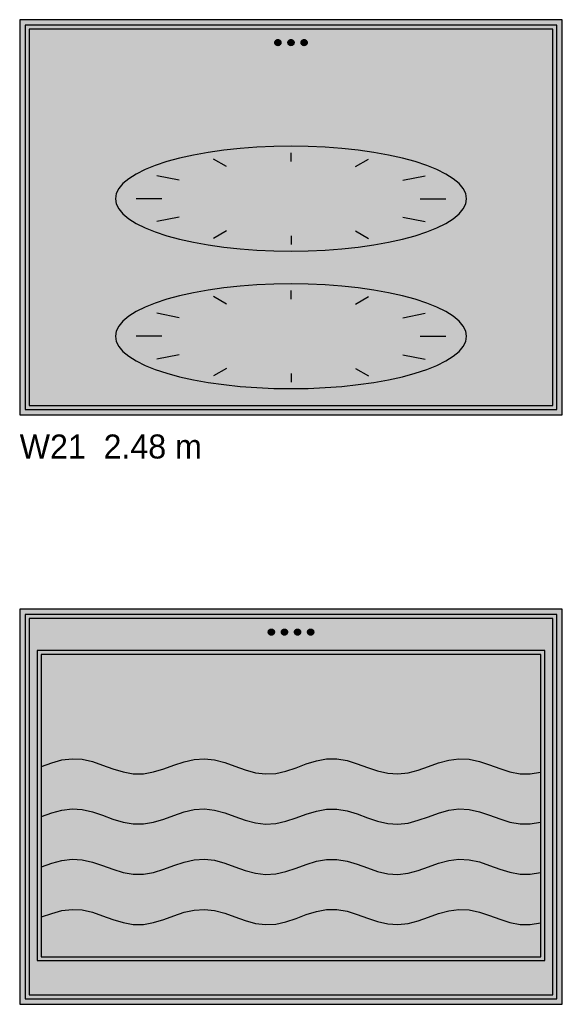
# Model space of a CAD drawing. Header units: metres. Extents: x 0 to 18.5, y -15.3 to 1.8.
# Tile 7 of 17: x 6.4 to 8.9, y -10.8 to -6.3. Entities that reach past the tile are written whole.
import ezdxf

# ---------------------------------------------------------------- set-up
doc = ezdxf.new("R2010")
doc.units = ezdxf.units.M

# ---------------------------------------------------------------- blocks, each defined once
blk = doc.blocks.new('NC_N1_ELEV_W21')
at = {"true_color": 0xf6f5ef}
h = blk.add_hatch(color=256, dxfattribs=at)
h.dxf.hatch_style = 1
h.paths.add_polyline_path([(2.484, 0), (2.484, 1.81), (0, 1.81), (0, 0)])
h = blk.add_hatch(color=256, dxfattribs=at)
h.dxf.hatch_style = 1
h.paths.add_polyline_path([(2.459, 0.025), (2.459, 1.785), (0.025, 1.785), (0.025, 0.025)])
at = {"true_color": 0xa38246}
h = blk.add_hatch(color=256, dxfattribs=at)
h.dxf.hatch_style = 1
h.paths.add_polyline_path([(1.196, 1.705), (1.1959, 1.7036), (1.1957, 1.7023), (1.1954, 1.7009), (1.1949, 1.6996), (1.1943, 1.6984), (1.1936, 1.6972), (1.1928, 1.6961), (1.1919, 1.6951), (1.1909, 1.6942), (1.1898, 1.6934), (1.1886, 1.6927), (1.1874, 1.6921), (1.1861, 1.6916), (1.1847, 1.6913), (1.1834, 1.6911), (1.182, 1.691), (1.1806, 1.6911), (1.1793, 1.6913), (1.1779, 1.6916), (1.1766, 1.6921), (1.1754, 1.6927), (1.1742, 1.6934), (1.1731, 1.6942), (1.1721, 1.6951), (1.1712, 1.6961), (1.1704, 1.6972), (1.1697, 1.6984), (1.1691, 1.6996), (1.1686, 1.7009), (1.1683, 1.7023), (1.1681, 1.7036), (1.168, 1.705), (1.1681, 1.7064), (1.1683, 1.7077), (1.1686, 1.7091), (1.1691, 1.7104), (1.1697, 1.7116), (1.1704, 1.7128), (1.1712, 1.7139), (1.1721, 1.7149), (1.1731, 1.7158), (1.1742, 1.7166), (1.1754, 1.7173), (1.1766, 1.7179), (1.1779, 1.7184), (1.1793, 1.7187), (1.1806, 1.7189), (1.182, 1.719), (1.1834, 1.7189), (1.1847, 1.7187), (1.1861, 1.7184), (1.1874, 1.7179), (1.1886, 1.7173), (1.1898, 1.7166), (1.1909, 1.7158), (1.1919, 1.7149), (1.1928, 1.7139), (1.1936, 1.7128), (1.1943, 1.7116), (1.1949, 1.7104), (1.1954, 1.7091), (1.1957, 1.7077), (1.1959, 1.7064)])
h = blk.add_hatch(color=256, dxfattribs=at)
h.dxf.hatch_style = 1
h.paths.add_polyline_path([(1.256, 1.705), (1.2559, 1.7036), (1.2557, 1.7023), (1.2554, 1.7009), (1.2549, 1.6996), (1.2543, 1.6984), (1.2536, 1.6972), (1.2528, 1.6961), (1.2519, 1.6951), (1.2509, 1.6942), (1.2498, 1.6934), (1.2486, 1.6927), (1.2474, 1.6921), (1.2461, 1.6916), (1.2447, 1.6913), (1.2434, 1.6911), (1.242, 1.691), (1.2406, 1.6911), (1.2393, 1.6913), (1.2379, 1.6916), (1.2366, 1.6921), (1.2354, 1.6927), (1.2342, 1.6934), (1.2331, 1.6942), (1.2321, 1.6951), (1.2312, 1.6961), (1.2304, 1.6972), (1.2297, 1.6984), (1.2291, 1.6996), (1.2286, 1.7009), (1.2283, 1.7023), (1.2281, 1.7036), (1.228, 1.705), (1.2281, 1.7064), (1.2283, 1.7077), (1.2286, 1.7091), (1.2291, 1.7104), (1.2297, 1.7116), (1.2304, 1.7128), (1.2312, 1.7139), (1.2321, 1.7149), (1.2331, 1.7158), (1.2342, 1.7166), (1.2354, 1.7173), (1.2366, 1.7179), (1.2379, 1.7184), (1.2393, 1.7187), (1.2406, 1.7189), (1.242, 1.719), (1.2434, 1.7189), (1.2447, 1.7187), (1.2461, 1.7184), (1.2474, 1.7179), (1.2486, 1.7173), (1.2498, 1.7166), (1.2509, 1.7158), (1.2519, 1.7149), (1.2528, 1.7139), (1.2536, 1.7128), (1.2543, 1.7116), (1.2549, 1.7104), (1.2554, 1.7091), (1.2557, 1.7077), (1.2559, 1.7064)])
h = blk.add_hatch(color=256, dxfattribs=at)
h.dxf.hatch_style = 1
h.paths.add_polyline_path([(1.316, 1.705), (1.3159, 1.7036), (1.3157, 1.7023), (1.3154, 1.7009), (1.3149, 1.6996), (1.3143, 1.6984), (1.3136, 1.6972), (1.3128, 1.6961), (1.3119, 1.6951), (1.3109, 1.6942), (1.3098, 1.6934), (1.3086, 1.6927), (1.3074, 1.6921), (1.3061, 1.6916), (1.3047, 1.6913), (1.3034, 1.6911), (1.302, 1.691), (1.3006, 1.6911), (1.2993, 1.6913), (1.2979, 1.6916), (1.2966, 1.6921), (1.2954, 1.6927), (1.2942, 1.6934), (1.2931, 1.6942), (1.2921, 1.6951), (1.2912, 1.6961), (1.2904, 1.6972), (1.2897, 1.6984), (1.2891, 1.6996), (1.2886, 1.7009), (1.2883, 1.7023), (1.2881, 1.7036), (1.288, 1.705), (1.2881, 1.7064), (1.2883, 1.7077), (1.2886, 1.7091), (1.2891, 1.7104), (1.2897, 1.7116), (1.2904, 1.7128), (1.2912, 1.7139), (1.2921, 1.7149), (1.2931, 1.7158), (1.2942, 1.7166), (1.2954, 1.7173), (1.2966, 1.7179), (1.2979, 1.7184), (1.2993, 1.7187), (1.3006, 1.7189), (1.302, 1.719), (1.3034, 1.7189), (1.3047, 1.7187), (1.3061, 1.7184), (1.3074, 1.7179), (1.3086, 1.7173), (1.3098, 1.7166), (1.3109, 1.7158), (1.3119, 1.7149), (1.3128, 1.7139), (1.3136, 1.7128), (1.3143, 1.7116), (1.3149, 1.7104), (1.3154, 1.7091), (1.3157, 1.7077), (1.3159, 1.7064)])
at = {"true_color": 0xdde0e6}
h = blk.add_hatch(color=256, dxfattribs=at)
h.dxf.hatch_style = 1
h.paths.add_polyline_path([(2.0458, 0.99), (2.0419, 1.0135), (2.0303, 1.0368), (2.0112, 1.0597), (1.9846, 1.0818), (1.9509, 1.1031), (1.9103, 1.1233), (1.8633, 1.1423), (1.8103, 1.1597), (1.7519, 1.1755), (1.6885, 1.1896), (1.6209, 1.2017), (1.5496, 1.2117), (1.4753, 1.2197), (1.3988, 1.2254), (1.3208, 1.2288), (1.242, 1.23), (1.1632, 1.2288), (1.0852, 1.2254), (1.0087, 1.2197), (0.9344, 1.2117), (0.8631, 1.2017), (0.7955, 1.1896), (0.7321, 1.1755), (0.6737, 1.1597), (0.6207, 1.1423), (0.5737, 1.1233), (0.5331, 1.1031), (0.4994, 1.0818), (0.4728, 1.0597), (0.4537, 1.0368), (0.4421, 1.0135), (0.4382, 0.99), (0.4421, 0.9665), (0.4537, 0.9432), (0.4728, 0.9203), (0.4994, 0.8982), (0.5331, 0.8769), (0.5737, 0.8567), (0.6207, 0.8377), (0.6737, 0.8203), (0.7321, 0.8045), (0.7955, 0.7904), (0.8631, 0.7783), (0.9344, 0.7683), (1.0087, 0.7603), (1.0852, 0.7546), (1.1632, 0.7512), (1.242, 0.75), (1.3208, 0.7512), (1.3988, 0.7546), (1.4753, 0.7603), (1.5496, 0.7683), (1.6209, 0.7783), (1.6885, 0.7904), (1.7519, 0.8045), (1.8103, 0.8203), (1.8633, 0.8377), (1.9103, 0.8567), (1.9509, 0.8769), (1.9846, 0.8982), (2.0112, 0.9203), (2.0303, 0.9432), (2.0419, 0.9665)])
at = {"true_color": 0xd4e0e6}
h = blk.add_hatch(color=256, dxfattribs=at)
h.dxf.hatch_style = 1
h.paths.add_polyline_path([(2.0458, 0.36), (2.0419, 0.3835), (2.0303, 0.4068), (2.0112, 0.4297), (1.9846, 0.4518), (1.9509, 0.4731), (1.9103, 0.4933), (1.8633, 0.5123), (1.8103, 0.5297), (1.7519, 0.5455), (1.6885, 0.5596), (1.6209, 0.5717), (1.5496, 0.5817), (1.4753, 0.5897), (1.3988, 0.5954), (1.3208, 0.5988), (1.242, 0.6), (1.1632, 0.5988), (1.0852, 0.5954), (1.0087, 0.5897), (0.9344, 0.5817), (0.8631, 0.5717), (0.7955, 0.5596), (0.7321, 0.5455), (0.6737, 0.5297), (0.6207, 0.5123), (0.5737, 0.4933), (0.5331, 0.4731), (0.4994, 0.4518), (0.4728, 0.4297), (0.4537, 0.4068), (0.4421, 0.3835), (0.4382, 0.36), (0.4421, 0.3365), (0.4537, 0.3132), (0.4728, 0.2903), (0.4994, 0.2682), (0.5331, 0.2469), (0.5737, 0.2267), (0.6207, 0.2077), (0.6737, 0.1903), (0.7321, 0.1745), (0.7955, 0.1604), (0.8631, 0.1483), (0.9344, 0.1383), (1.0087, 0.1303), (1.0852, 0.1246), (1.1632, 0.1212), (1.242, 0.12), (1.3208, 0.1212), (1.3988, 0.1246), (1.4753, 0.1303), (1.5496, 0.1383), (1.6209, 0.1483), (1.6885, 0.1604), (1.7519, 0.1745), (1.8103, 0.1903), (1.8633, 0.2077), (1.9103, 0.2267), (1.9509, 0.2469), (1.9846, 0.2682), (2.0112, 0.2903), (2.0303, 0.3132), (2.0419, 0.3365)])
at = {"color": 0, "linetype": 'CONTINUOUS', "lineweight": -2, "true_color": 0xa38246}
for points in [[(2.484, 0), (2.484, 1.81), (0, 1.81), (0, 0)], [(2.459, 0.025), (2.459, 1.785), (0.025, 1.785), (0.025, 0.025)], [(2.441, 0.043), (2.441, 1.767), (0.043, 1.767), (0.043, 0.043)], [(2.0458, 0.99), (2.0419, 1.0135), (2.0303, 1.0368), (2.0112, 1.0597), (1.9846, 1.0818), (1.9509, 1.1031), (1.9103, 1.1233), (1.8633, 1.1423), (1.8103, 1.1597), (1.7519, 1.1755), (1.6885, 1.1896), (1.6209, 1.2017), (1.5496, 1.2117), (1.4753, 1.2197), (1.3988, 1.2254), (1.3208, 1.2288), (1.242, 1.23), (1.1632, 1.2288), (1.0852, 1.2254), (1.0087, 1.2197), (0.9344, 1.2117), (0.8631, 1.2017), (0.7955, 1.1896), (0.7321, 1.1755), (0.6737, 1.1597), (0.6207, 1.1423), (0.5737, 1.1233), (0.5331, 1.1031), (0.4994, 1.0818), (0.4728, 1.0597), (0.4537, 1.0368), (0.4421, 1.0135), (0.4382, 0.99), (0.4421, 0.9665), (0.4537, 0.9432), (0.4728, 0.9203), (0.4994, 0.8982), (0.5331, 0.8769), (0.5737, 0.8567), (0.6207, 0.8377), (0.6737, 0.8203), (0.7321, 0.8045), (0.7955, 0.7904), (0.8631, 0.7783), (0.9344, 0.7683), (1.0087, 0.7603), (1.0852, 0.7546), (1.1632, 0.7512), (1.242, 0.75), (1.3208, 0.7512), (1.3988, 0.7546), (1.4753, 0.7603), (1.5496, 0.7683), (1.6209, 0.7783), (1.6885, 0.7904), (1.7519, 0.8045), (1.8103, 0.8203), (1.8633, 0.8377), (1.9103, 0.8567), (1.9509, 0.8769), (1.9846, 0.8982), (2.0112, 0.9203), (2.0303, 0.9432), (2.0419, 0.9665)], [(2.0458, 0.36), (2.0419, 0.3835), (2.0303, 0.4068), (2.0112, 0.4297), (1.9846, 0.4518), (1.9509, 0.4731), (1.9103, 0.4933), (1.8633, 0.5123), (1.8103, 0.5297), (1.7519, 0.5455), (1.6885, 0.5596), (1.6209, 0.5717), (1.5496, 0.5817), (1.4753, 0.5897), (1.3988, 0.5954), (1.3208, 0.5988), (1.242, 0.6), (1.1632, 0.5988), (1.0852, 0.5954), (1.0087, 0.5897), (0.9344, 0.5817), (0.8631, 0.5717), (0.7955, 0.5596), (0.7321, 0.5455), (0.6737, 0.5297), (0.6207, 0.5123), (0.5737, 0.4933), (0.5331, 0.4731), (0.4994, 0.4518), (0.4728, 0.4297), (0.4537, 0.4068), (0.4421, 0.3835), (0.4382, 0.36), (0.4421, 0.3365), (0.4537, 0.3132), (0.4728, 0.2903), (0.4994, 0.2682), (0.5331, 0.2469), (0.5737, 0.2267), (0.6207, 0.2077), (0.6737, 0.1903), (0.7321, 0.1745), (0.7955, 0.1604), (0.8631, 0.1483), (0.9344, 0.1383), (1.0087, 0.1303), (1.0852, 0.1246), (1.1632, 0.1212), (1.242, 0.12), (1.3208, 0.1212), (1.3988, 0.1246), (1.4753, 0.1303), (1.5496, 0.1383), (1.6209, 0.1483), (1.6885, 0.1604), (1.7519, 0.1745), (1.8103, 0.1903), (1.8633, 0.2077), (1.9103, 0.2267), (1.9509, 0.2469), (1.9846, 0.2682), (2.0112, 0.2903), (2.0303, 0.3132), (2.0419, 0.3365)]]:
    blk.add_lwpolyline(points, close=True, dxfattribs=at)
at = {"color": 0, "linetype": 'CONTINUOUS', "lineweight": -2}
for points in [[(1.196, 1.705), (1.1959, 1.7036), (1.1957, 1.7023), (1.1954, 1.7009), (1.1949, 1.6996), (1.1943, 1.6984), (1.1936, 1.6972), (1.1928, 1.6961), (1.1919, 1.6951), (1.1909, 1.6942), (1.1898, 1.6934), (1.1886, 1.6927), (1.1874, 1.6921), (1.1861, 1.6916), (1.1847, 1.6913), (1.1834, 1.6911), (1.182, 1.691), (1.1806, 1.6911), (1.1793, 1.6913), (1.1779, 1.6916), (1.1766, 1.6921), (1.1754, 1.6927), (1.1742, 1.6934), (1.1731, 1.6942), (1.1721, 1.6951), (1.1712, 1.6961), (1.1704, 1.6972), (1.1697, 1.6984), (1.1691, 1.6996), (1.1686, 1.7009), (1.1683, 1.7023), (1.1681, 1.7036), (1.168, 1.705), (1.1681, 1.7064), (1.1683, 1.7077), (1.1686, 1.7091), (1.1691, 1.7104), (1.1697, 1.7116), (1.1704, 1.7128), (1.1712, 1.7139), (1.1721, 1.7149), (1.1731, 1.7158), (1.1742, 1.7166), (1.1754, 1.7173), (1.1766, 1.7179), (1.1779, 1.7184), (1.1793, 1.7187), (1.1806, 1.7189), (1.182, 1.719), (1.1834, 1.7189), (1.1847, 1.7187), (1.1861, 1.7184), (1.1874, 1.7179), (1.1886, 1.7173), (1.1898, 1.7166), (1.1909, 1.7158), (1.1919, 1.7149), (1.1928, 1.7139), (1.1936, 1.7128), (1.1943, 1.7116), (1.1949, 1.7104), (1.1954, 1.7091), (1.1957, 1.7077), (1.1959, 1.7064)], [(1.256, 1.705), (1.2559, 1.7036), (1.2557, 1.7023), (1.2554, 1.7009), (1.2549, 1.6996), (1.2543, 1.6984), (1.2536, 1.6972), (1.2528, 1.6961), (1.2519, 1.6951), (1.2509, 1.6942), (1.2498, 1.6934), (1.2486, 1.6927), (1.2474, 1.6921), (1.2461, 1.6916), (1.2447, 1.6913), (1.2434, 1.6911), (1.242, 1.691), (1.2406, 1.6911), (1.2393, 1.6913), (1.2379, 1.6916), (1.2366, 1.6921), (1.2354, 1.6927), (1.2342, 1.6934), (1.2331, 1.6942), (1.2321, 1.6951), (1.2312, 1.6961), (1.2304, 1.6972), (1.2297, 1.6984), (1.2291, 1.6996), (1.2286, 1.7009), (1.2283, 1.7023), (1.2281, 1.7036), (1.228, 1.705), (1.2281, 1.7064), (1.2283, 1.7077), (1.2286, 1.7091), (1.2291, 1.7104), (1.2297, 1.7116), (1.2304, 1.7128), (1.2312, 1.7139), (1.2321, 1.7149), (1.2331, 1.7158), (1.2342, 1.7166), (1.2354, 1.7173), (1.2366, 1.7179), (1.2379, 1.7184), (1.2393, 1.7187), (1.2406, 1.7189), (1.242, 1.719), (1.2434, 1.7189), (1.2447, 1.7187), (1.2461, 1.7184), (1.2474, 1.7179), (1.2486, 1.7173), (1.2498, 1.7166), (1.2509, 1.7158), (1.2519, 1.7149), (1.2528, 1.7139), (1.2536, 1.7128), (1.2543, 1.7116), (1.2549, 1.7104), (1.2554, 1.7091), (1.2557, 1.7077), (1.2559, 1.7064)], [(1.316, 1.705), (1.3159, 1.7036), (1.3157, 1.7023), (1.3154, 1.7009), (1.3149, 1.6996), (1.3143, 1.6984), (1.3136, 1.6972), (1.3128, 1.6961), (1.3119, 1.6951), (1.3109, 1.6942), (1.3098, 1.6934), (1.3086, 1.6927), (1.3074, 1.6921), (1.3061, 1.6916), (1.3047, 1.6913), (1.3034, 1.6911), (1.302, 1.691), (1.3006, 1.6911), (1.2993, 1.6913), (1.2979, 1.6916), (1.2966, 1.6921), (1.2954, 1.6927), (1.2942, 1.6934), (1.2931, 1.6942), (1.2921, 1.6951), (1.2912, 1.6961), (1.2904, 1.6972), (1.2897, 1.6984), (1.2891, 1.6996), (1.2886, 1.7009), (1.2883, 1.7023), (1.2881, 1.7036), (1.288, 1.705), (1.2881, 1.7064), (1.2883, 1.7077), (1.2886, 1.7091), (1.2891, 1.7104), (1.2897, 1.7116), (1.2904, 1.7128), (1.2912, 1.7139), (1.2921, 1.7149), (1.2931, 1.7158), (1.2942, 1.7166), (1.2954, 1.7173), (1.2966, 1.7179), (1.2979, 1.7184), (1.2993, 1.7187), (1.3006, 1.7189), (1.302, 1.719), (1.3034, 1.7189), (1.3047, 1.7187), (1.3061, 1.7184), (1.3074, 1.7179), (1.3086, 1.7173), (1.3098, 1.7166), (1.3109, 1.7158), (1.3119, 1.7149), (1.3128, 1.7139), (1.3136, 1.7128), (1.3143, 1.7116), (1.3149, 1.7104), (1.3154, 1.7091), (1.3157, 1.7077), (1.3159, 1.7064)]]:
    blk.add_lwpolyline(points, close=True, dxfattribs=at)
at = {"color": 0, "linetype": 'CONTINUOUS', "lineweight": -2, "true_color": 0xa38246}
for points in [[(1.242, 1.16), (1.242, 1.2)], [(0.9465, 1.1372), (0.8874, 1.1719)], [(1.5375, 1.1372), (1.5966, 1.1719)], [(0.7302, 1.075), (0.6278, 1.095)], [(1.7538, 1.075), (1.8562, 1.095)], [(0.651, 0.99), (0.5328, 0.99)], [(1.833, 0.99), (1.9512, 0.99)], [(1.833, 0.99), (1.9512, 0.99)], [(0.7302, 0.905), (0.6278, 0.885)], [(1.7538, 0.905), (1.8562, 0.885)], [(0.9465, 0.8428), (0.8874, 0.8081)], [(1.242, 0.82), (1.242, 0.78)], [(1.5375, 0.8428), (1.5966, 0.8081)], [(0.9465, 0.5072), (0.8874, 0.5419)], [(1.242, 0.53), (1.242, 0.57)], [(1.5375, 0.5072), (1.5966, 0.5419)], [(0.7302, 0.445), (0.6278, 0.465)], [(1.7538, 0.445), (1.8562, 0.465)], [(0.651, 0.36), (0.5328, 0.36)], [(1.833, 0.36), (1.9512, 0.36)], [(1.833, 0.36), (1.9512, 0.36)], [(0.7302, 0.275), (0.6278, 0.255)], [(1.7538, 0.275), (1.8562, 0.255)], [(0.9465, 0.2128), (0.8874, 0.1781)], [(1.242, 0.19), (1.242, 0.15)], [(1.5375, 0.2128), (1.5966, 0.1781)]]:
    blk.add_lwpolyline(points, dxfattribs=at)
blk = doc.blocks.new('NC_N1_ELEV_W27')
at = {"true_color": 0xf6f5ef}
h = blk.add_hatch(color=256, dxfattribs=at)
h.dxf.hatch_style = 1
h.paths.add_polyline_path([(2.484, 0), (2.484, 1.81), (0, 1.81), (0, 0)])
h = blk.add_hatch(color=256, dxfattribs=at)
h.dxf.hatch_style = 1
h.paths.add_polyline_path([(2.459, 0.025), (2.459, 1.785), (0.025, 1.785), (0.025, 0.025)])
at = {"true_color": 0xa38246}
h = blk.add_hatch(color=256, dxfattribs=at)
h.dxf.hatch_style = 1
h.paths.add_polyline_path([(1.166, 1.705), (1.1659, 1.7036), (1.1657, 1.7023), (1.1654, 1.7009), (1.1649, 1.6996), (1.1643, 1.6984), (1.1636, 1.6972), (1.1628, 1.6961), (1.1619, 1.6951), (1.1609, 1.6942), (1.1598, 1.6934), (1.1586, 1.6927), (1.1574, 1.6921), (1.1561, 1.6916), (1.1547, 1.6913), (1.1534, 1.6911), (1.152, 1.691), (1.1506, 1.6911), (1.1493, 1.6913), (1.1479, 1.6916), (1.1466, 1.6921), (1.1454, 1.6927), (1.1442, 1.6934), (1.1431, 1.6942), (1.1421, 1.6951), (1.1412, 1.6961), (1.1404, 1.6972), (1.1397, 1.6984), (1.1391, 1.6996), (1.1386, 1.7009), (1.1383, 1.7023), (1.1381, 1.7036), (1.138, 1.705), (1.1381, 1.7064), (1.1383, 1.7077), (1.1386, 1.7091), (1.1391, 1.7104), (1.1397, 1.7116), (1.1404, 1.7128), (1.1412, 1.7139), (1.1421, 1.7149), (1.1431, 1.7158), (1.1442, 1.7166), (1.1454, 1.7173), (1.1466, 1.7179), (1.1479, 1.7184), (1.1493, 1.7187), (1.1506, 1.7189), (1.152, 1.719), (1.1534, 1.7189), (1.1547, 1.7187), (1.1561, 1.7184), (1.1574, 1.7179), (1.1586, 1.7173), (1.1598, 1.7166), (1.1609, 1.7158), (1.1619, 1.7149), (1.1628, 1.7139), (1.1636, 1.7128), (1.1643, 1.7116), (1.1649, 1.7104), (1.1654, 1.7091), (1.1657, 1.7077), (1.1659, 1.7064)])
h = blk.add_hatch(color=256, dxfattribs=at)
h.dxf.hatch_style = 1
h.paths.add_polyline_path([(1.226, 1.705), (1.2259, 1.7036), (1.2257, 1.7023), (1.2254, 1.7009), (1.2249, 1.6996), (1.2243, 1.6984), (1.2236, 1.6972), (1.2228, 1.6961), (1.2219, 1.6951), (1.2209, 1.6942), (1.2198, 1.6934), (1.2186, 1.6927), (1.2174, 1.6921), (1.2161, 1.6916), (1.2147, 1.6913), (1.2134, 1.6911), (1.212, 1.691), (1.2106, 1.6911), (1.2093, 1.6913), (1.2079, 1.6916), (1.2066, 1.6921), (1.2054, 1.6927), (1.2042, 1.6934), (1.2031, 1.6942), (1.2021, 1.6951), (1.2012, 1.6961), (1.2004, 1.6972), (1.1997, 1.6984), (1.1991, 1.6996), (1.1986, 1.7009), (1.1983, 1.7023), (1.1981, 1.7036), (1.198, 1.705), (1.1981, 1.7064), (1.1983, 1.7077), (1.1986, 1.7091), (1.1991, 1.7104), (1.1997, 1.7116), (1.2004, 1.7128), (1.2012, 1.7139), (1.2021, 1.7149), (1.2031, 1.7158), (1.2042, 1.7166), (1.2054, 1.7173), (1.2066, 1.7179), (1.2079, 1.7184), (1.2093, 1.7187), (1.2106, 1.7189), (1.212, 1.719), (1.2134, 1.7189), (1.2147, 1.7187), (1.2161, 1.7184), (1.2174, 1.7179), (1.2186, 1.7173), (1.2198, 1.7166), (1.2209, 1.7158), (1.2219, 1.7149), (1.2228, 1.7139), (1.2236, 1.7128), (1.2243, 1.7116), (1.2249, 1.7104), (1.2254, 1.7091), (1.2257, 1.7077), (1.2259, 1.7064)])
h = blk.add_hatch(color=256, dxfattribs=at)
h.dxf.hatch_style = 1
h.paths.add_polyline_path([(1.286, 1.705), (1.2859, 1.7036), (1.2857, 1.7023), (1.2854, 1.7009), (1.2849, 1.6996), (1.2843, 1.6984), (1.2836, 1.6972), (1.2828, 1.6961), (1.2819, 1.6951), (1.2809, 1.6942), (1.2798, 1.6934), (1.2786, 1.6927), (1.2774, 1.6921), (1.2761, 1.6916), (1.2747, 1.6913), (1.2734, 1.6911), (1.272, 1.691), (1.2706, 1.6911), (1.2693, 1.6913), (1.2679, 1.6916), (1.2666, 1.6921), (1.2654, 1.6927), (1.2642, 1.6934), (1.2631, 1.6942), (1.2621, 1.6951), (1.2612, 1.6961), (1.2604, 1.6972), (1.2597, 1.6984), (1.2591, 1.6996), (1.2586, 1.7009), (1.2583, 1.7023), (1.2581, 1.7036), (1.258, 1.705), (1.2581, 1.7064), (1.2583, 1.7077), (1.2586, 1.7091), (1.2591, 1.7104), (1.2597, 1.7116), (1.2604, 1.7128), (1.2612, 1.7139), (1.2621, 1.7149), (1.2631, 1.7158), (1.2642, 1.7166), (1.2654, 1.7173), (1.2666, 1.7179), (1.2679, 1.7184), (1.2693, 1.7187), (1.2706, 1.7189), (1.272, 1.719), (1.2734, 1.7189), (1.2747, 1.7187), (1.2761, 1.7184), (1.2774, 1.7179), (1.2786, 1.7173), (1.2798, 1.7166), (1.2809, 1.7158), (1.2819, 1.7149), (1.2828, 1.7139), (1.2836, 1.7128), (1.2843, 1.7116), (1.2849, 1.7104), (1.2854, 1.7091), (1.2857, 1.7077), (1.2859, 1.7064)])
h = blk.add_hatch(color=256, dxfattribs=at)
h.dxf.hatch_style = 1
h.paths.add_polyline_path([(1.346, 1.705), (1.3459, 1.7036), (1.3457, 1.7023), (1.3454, 1.7009), (1.3449, 1.6996), (1.3443, 1.6984), (1.3436, 1.6972), (1.3428, 1.6961), (1.3419, 1.6951), (1.3409, 1.6942), (1.3398, 1.6934), (1.3386, 1.6927), (1.3374, 1.6921), (1.3361, 1.6916), (1.3347, 1.6913), (1.3334, 1.6911), (1.332, 1.691), (1.3306, 1.6911), (1.3293, 1.6913), (1.3279, 1.6916), (1.3266, 1.6921), (1.3254, 1.6927), (1.3242, 1.6934), (1.3231, 1.6942), (1.3221, 1.6951), (1.3212, 1.6961), (1.3204, 1.6972), (1.3197, 1.6984), (1.3191, 1.6996), (1.3186, 1.7009), (1.3183, 1.7023), (1.3181, 1.7036), (1.318, 1.705), (1.3181, 1.7064), (1.3183, 1.7077), (1.3186, 1.7091), (1.3191, 1.7104), (1.3197, 1.7116), (1.3204, 1.7128), (1.3212, 1.7139), (1.3221, 1.7149), (1.3231, 1.7158), (1.3242, 1.7166), (1.3254, 1.7173), (1.3266, 1.7179), (1.3279, 1.7184), (1.3293, 1.7187), (1.3306, 1.7189), (1.332, 1.719), (1.3334, 1.7189), (1.3347, 1.7187), (1.3361, 1.7184), (1.3374, 1.7179), (1.3386, 1.7173), (1.3398, 1.7166), (1.3409, 1.7158), (1.3419, 1.7149), (1.3428, 1.7139), (1.3436, 1.7128), (1.3443, 1.7116), (1.3449, 1.7104), (1.3454, 1.7091), (1.3457, 1.7077), (1.3459, 1.7064)])
at = {"true_color": 0xf6f5ef}
h = blk.add_hatch(color=256, dxfattribs=at)
h.dxf.hatch_style = 1
h.paths.add_polyline_path([(2.404, 0.2), (2.404, 1.62), (0.08, 1.62), (0.08, 0.2)])
at = {"color": 0, "linetype": 'CONTINUOUS', "lineweight": -2, "true_color": 0xa38246}
for points in [[(2.484, 0), (2.484, 1.81), (0, 1.81), (0, 0)], [(2.459, 0.025), (2.459, 1.785), (0.025, 1.785), (0.025, 0.025)], [(2.441, 0.043), (2.441, 1.767), (0.043, 1.767), (0.043, 0.043)], [(2.404, 0.2), (2.404, 1.62), (0.08, 1.62), (0.08, 0.2)], [(2.386, 0.218), (2.386, 1.602), (0.098, 1.602), (0.098, 0.218)]]:
    blk.add_lwpolyline(points, close=True, dxfattribs=at)
at = {"color": 0, "linetype": 'CONTINUOUS', "lineweight": -2}
for points in [[(1.166, 1.705), (1.1659, 1.7036), (1.1657, 1.7023), (1.1654, 1.7009), (1.1649, 1.6996), (1.1643, 1.6984), (1.1636, 1.6972), (1.1628, 1.6961), (1.1619, 1.6951), (1.1609, 1.6942), (1.1598, 1.6934), (1.1586, 1.6927), (1.1574, 1.6921), (1.1561, 1.6916), (1.1547, 1.6913), (1.1534, 1.6911), (1.152, 1.691), (1.1506, 1.6911), (1.1493, 1.6913), (1.1479, 1.6916), (1.1466, 1.6921), (1.1454, 1.6927), (1.1442, 1.6934), (1.1431, 1.6942), (1.1421, 1.6951), (1.1412, 1.6961), (1.1404, 1.6972), (1.1397, 1.6984), (1.1391, 1.6996), (1.1386, 1.7009), (1.1383, 1.7023), (1.1381, 1.7036), (1.138, 1.705), (1.1381, 1.7064), (1.1383, 1.7077), (1.1386, 1.7091), (1.1391, 1.7104), (1.1397, 1.7116), (1.1404, 1.7128), (1.1412, 1.7139), (1.1421, 1.7149), (1.1431, 1.7158), (1.1442, 1.7166), (1.1454, 1.7173), (1.1466, 1.7179), (1.1479, 1.7184), (1.1493, 1.7187), (1.1506, 1.7189), (1.152, 1.719), (1.1534, 1.7189), (1.1547, 1.7187), (1.1561, 1.7184), (1.1574, 1.7179), (1.1586, 1.7173), (1.1598, 1.7166), (1.1609, 1.7158), (1.1619, 1.7149), (1.1628, 1.7139), (1.1636, 1.7128), (1.1643, 1.7116), (1.1649, 1.7104), (1.1654, 1.7091), (1.1657, 1.7077), (1.1659, 1.7064)], [(1.226, 1.705), (1.2259, 1.7036), (1.2257, 1.7023), (1.2254, 1.7009), (1.2249, 1.6996), (1.2243, 1.6984), (1.2236, 1.6972), (1.2228, 1.6961), (1.2219, 1.6951), (1.2209, 1.6942), (1.2198, 1.6934), (1.2186, 1.6927), (1.2174, 1.6921), (1.2161, 1.6916), (1.2147, 1.6913), (1.2134, 1.6911), (1.212, 1.691), (1.2106, 1.6911), (1.2093, 1.6913), (1.2079, 1.6916), (1.2066, 1.6921), (1.2054, 1.6927), (1.2042, 1.6934), (1.2031, 1.6942), (1.2021, 1.6951), (1.2012, 1.6961), (1.2004, 1.6972), (1.1997, 1.6984), (1.1991, 1.6996), (1.1986, 1.7009), (1.1983, 1.7023), (1.1981, 1.7036), (1.198, 1.705), (1.1981, 1.7064), (1.1983, 1.7077), (1.1986, 1.7091), (1.1991, 1.7104), (1.1997, 1.7116), (1.2004, 1.7128), (1.2012, 1.7139), (1.2021, 1.7149), (1.2031, 1.7158), (1.2042, 1.7166), (1.2054, 1.7173), (1.2066, 1.7179), (1.2079, 1.7184), (1.2093, 1.7187), (1.2106, 1.7189), (1.212, 1.719), (1.2134, 1.7189), (1.2147, 1.7187), (1.2161, 1.7184), (1.2174, 1.7179), (1.2186, 1.7173), (1.2198, 1.7166), (1.2209, 1.7158), (1.2219, 1.7149), (1.2228, 1.7139), (1.2236, 1.7128), (1.2243, 1.7116), (1.2249, 1.7104), (1.2254, 1.7091), (1.2257, 1.7077), (1.2259, 1.7064)], [(1.286, 1.705), (1.2859, 1.7036), (1.2857, 1.7023), (1.2854, 1.7009), (1.2849, 1.6996), (1.2843, 1.6984), (1.2836, 1.6972), (1.2828, 1.6961), (1.2819, 1.6951), (1.2809, 1.6942), (1.2798, 1.6934), (1.2786, 1.6927), (1.2774, 1.6921), (1.2761, 1.6916), (1.2747, 1.6913), (1.2734, 1.6911), (1.272, 1.691), (1.2706, 1.6911), (1.2693, 1.6913), (1.2679, 1.6916), (1.2666, 1.6921), (1.2654, 1.6927), (1.2642, 1.6934), (1.2631, 1.6942), (1.2621, 1.6951), (1.2612, 1.6961), (1.2604, 1.6972), (1.2597, 1.6984), (1.2591, 1.6996), (1.2586, 1.7009), (1.2583, 1.7023), (1.2581, 1.7036), (1.258, 1.705), (1.2581, 1.7064), (1.2583, 1.7077), (1.2586, 1.7091), (1.2591, 1.7104), (1.2597, 1.7116), (1.2604, 1.7128), (1.2612, 1.7139), (1.2621, 1.7149), (1.2631, 1.7158), (1.2642, 1.7166), (1.2654, 1.7173), (1.2666, 1.7179), (1.2679, 1.7184), (1.2693, 1.7187), (1.2706, 1.7189), (1.272, 1.719), (1.2734, 1.7189), (1.2747, 1.7187), (1.2761, 1.7184), (1.2774, 1.7179), (1.2786, 1.7173), (1.2798, 1.7166), (1.2809, 1.7158), (1.2819, 1.7149), (1.2828, 1.7139), (1.2836, 1.7128), (1.2843, 1.7116), (1.2849, 1.7104), (1.2854, 1.7091), (1.2857, 1.7077), (1.2859, 1.7064)], [(1.346, 1.705), (1.3459, 1.7036), (1.3457, 1.7023), (1.3454, 1.7009), (1.3449, 1.6996), (1.3443, 1.6984), (1.3436, 1.6972), (1.3428, 1.6961), (1.3419, 1.6951), (1.3409, 1.6942), (1.3398, 1.6934), (1.3386, 1.6927), (1.3374, 1.6921), (1.3361, 1.6916), (1.3347, 1.6913), (1.3334, 1.6911), (1.332, 1.691), (1.3306, 1.6911), (1.3293, 1.6913), (1.3279, 1.6916), (1.3266, 1.6921), (1.3254, 1.6927), (1.3242, 1.6934), (1.3231, 1.6942), (1.3221, 1.6951), (1.3212, 1.6961), (1.3204, 1.6972), (1.3197, 1.6984), (1.3191, 1.6996), (1.3186, 1.7009), (1.3183, 1.7023), (1.3181, 1.7036), (1.318, 1.705), (1.3181, 1.7064), (1.3183, 1.7077), (1.3186, 1.7091), (1.3191, 1.7104), (1.3197, 1.7116), (1.3204, 1.7128), (1.3212, 1.7139), (1.3221, 1.7149), (1.3231, 1.7158), (1.3242, 1.7166), (1.3254, 1.7173), (1.3266, 1.7179), (1.3279, 1.7184), (1.3293, 1.7187), (1.3306, 1.7189), (1.332, 1.719), (1.3334, 1.7189), (1.3347, 1.7187), (1.3361, 1.7184), (1.3374, 1.7179), (1.3386, 1.7173), (1.3398, 1.7166), (1.3409, 1.7158), (1.3419, 1.7149), (1.3428, 1.7139), (1.3436, 1.7128), (1.3443, 1.7116), (1.3449, 1.7104), (1.3454, 1.7091), (1.3457, 1.7077), (1.3459, 1.7064)]]:
    blk.add_lwpolyline(points, close=True, dxfattribs=at)
at = {"color": 0, "linetype": 'CONTINUOUS', "lineweight": -2, "true_color": 0x778fa0}
for points in [[(0.1, 1.09), (0.1466, 1.1066), (0.1932, 1.1193), (0.2398, 1.1249), (0.2864, 1.1221), (0.3331, 1.1116), (0.3797, 1.0959), (0.4263, 1.0787), (0.4729, 1.0643), (0.5195, 1.0561), (0.5661, 1.056), (0.6127, 1.0641), (0.6593, 1.0784), (0.706, 1.0955), (0.7526, 1.1113), (0.7992, 1.1219), (0.8458, 1.1249), (0.8924, 1.1195), (0.939, 1.1069), (0.9856, 1.0903), (1.0322, 1.0736), (1.0789, 1.0609), (1.1255, 1.0552), (1.1721, 1.0578), (1.2187, 1.0682), (1.2653, 1.0838), (1.3119, 1.1009), (1.3585, 1.1154), (1.4051, 1.1238), (1.4518, 1.124), (1.4984, 1.1161), (1.545, 1.1019), (1.5916, 1.0848), (1.6382, 1.0689), (1.6848, 1.0582), (1.7314, 1.0551), (1.778, 1.0604), (1.8247, 1.0728), (1.8713, 1.0894), (1.9179, 1.1061), (1.9645, 1.1189), (2.0111, 1.1248), (2.0577, 1.1223), (2.1043, 1.1121), (2.1509, 1.0965), (2.1976, 1.0794), (2.2442, 1.0648), (2.2908, 1.0563), (2.3374, 1.0559), (2.384, 1.0637)], [(0.1, 0.63), (0.1466, 0.6466), (0.1932, 0.6593), (0.2398, 0.6649), (0.2864, 0.6621), (0.3331, 0.6516), (0.3797, 0.6359), (0.4263, 0.6187), (0.4729, 0.6043), (0.5195, 0.5961), (0.5661, 0.596), (0.6127, 0.6041), (0.6593, 0.6184), (0.706, 0.6355), (0.7526, 0.6513), (0.7992, 0.6619), (0.8458, 0.6649), (0.8924, 0.6595), (0.939, 0.6469), (0.9856, 0.6303), (1.0322, 0.6136), (1.0789, 0.6009), (1.1255, 0.5952), (1.1721, 0.5978), (1.2187, 0.6082), (1.2653, 0.6238), (1.3119, 0.6409), (1.3585, 0.6554), (1.4051, 0.6638), (1.4518, 0.664), (1.4984, 0.6561), (1.545, 0.6419), (1.5916, 0.6248), (1.6382, 0.6089), (1.6848, 0.5982), (1.7314, 0.5951), (1.778, 0.6004), (1.8247, 0.6128), (1.8713, 0.6294), (1.9179, 0.6461), (1.9645, 0.6589), (2.0111, 0.6648), (2.0577, 0.6623), (2.1043, 0.6521), (2.1509, 0.6365), (2.1976, 0.6194), (2.2442, 0.6048), (2.2908, 0.5963), (2.3374, 0.5959), (2.384, 0.6037)]]:
    blk.add_lwpolyline(points, dxfattribs=at)
at = {"color": 0, "linetype": 'CONTINUOUS', "lineweight": -2, "true_color": 0xa38246}
for points in [[(0.1, 0.86), (0.1466, 0.8766), (0.1932, 0.8893), (0.2398, 0.8949), (0.2864, 0.8921), (0.3331, 0.8816), (0.3797, 0.8659), (0.4263, 0.8487), (0.4729, 0.8343), (0.5195, 0.8261), (0.5661, 0.826), (0.6127, 0.8341), (0.6593, 0.8484), (0.706, 0.8655), (0.7526, 0.8813), (0.7992, 0.8919), (0.8458, 0.8949), (0.8924, 0.8895), (0.939, 0.8769), (0.9856, 0.8603), (1.0322, 0.8436), (1.0789, 0.8309), (1.1255, 0.8252), (1.1721, 0.8278), (1.2187, 0.8382), (1.2653, 0.8538), (1.3119, 0.8709), (1.3585, 0.8854), (1.4051, 0.8938), (1.4518, 0.894), (1.4984, 0.8861), (1.545, 0.8719), (1.5916, 0.8548), (1.6382, 0.8389), (1.6848, 0.8282), (1.7314, 0.8251), (1.778, 0.8304), (1.8247, 0.8428), (1.8713, 0.8594), (1.9179, 0.8761), (1.9645, 0.8889), (2.0111, 0.8948), (2.0577, 0.8923), (2.1043, 0.8821), (2.1509, 0.8665), (2.1976, 0.8494), (2.2442, 0.8348), (2.2908, 0.8263), (2.3374, 0.8259), (2.384, 0.8337)], [(0.1, 0.4), (0.1466, 0.4166), (0.1932, 0.4293), (0.2398, 0.4349), (0.2864, 0.4321), (0.3331, 0.4216), (0.3797, 0.4059), (0.4263, 0.3887), (0.4729, 0.3743), (0.5195, 0.3661), (0.5661, 0.366), (0.6127, 0.3741), (0.6593, 0.3884), (0.706, 0.4055), (0.7526, 0.4213), (0.7992, 0.4319), (0.8458, 0.4349), (0.8924, 0.4295), (0.939, 0.4169), (0.9856, 0.4003), (1.0322, 0.3836), (1.0789, 0.3709), (1.1255, 0.3652), (1.1721, 0.3678), (1.2187, 0.3782), (1.2653, 0.3938), (1.3119, 0.4109), (1.3585, 0.4254), (1.4051, 0.4338), (1.4518, 0.434), (1.4984, 0.4261), (1.545, 0.4119), (1.5916, 0.3948), (1.6382, 0.3789), (1.6848, 0.3682), (1.7314, 0.3651), (1.778, 0.3704), (1.8247, 0.3828), (1.8713, 0.3994), (1.9179, 0.4161), (1.9645, 0.4289), (2.0111, 0.4348), (2.0577, 0.4323), (2.1043, 0.4221), (2.1509, 0.4065), (2.1976, 0.3894), (2.2442, 0.3748), (2.2908, 0.3663), (2.3374, 0.3659), (2.384, 0.3737)]]:
    blk.add_lwpolyline(points, dxfattribs=at)

msp = doc.modelspace()

# ---------------------------------------------------------------- block references
for name, p in [('NC_N1_ELEV_W21', (6.4, -8.1)), ('NC_N1_ELEV_W27', (6.4, -10.8))]:
    msp.add_blockref(name, p)

# ---------------------------------------------------------------- texts
at = {"color": 0}
msp.add_text('W21  2.48 m', height=0.11, dxfattribs=at).set_placement((6.4, -8.3))

doc.saveas('drawing.dxf')
